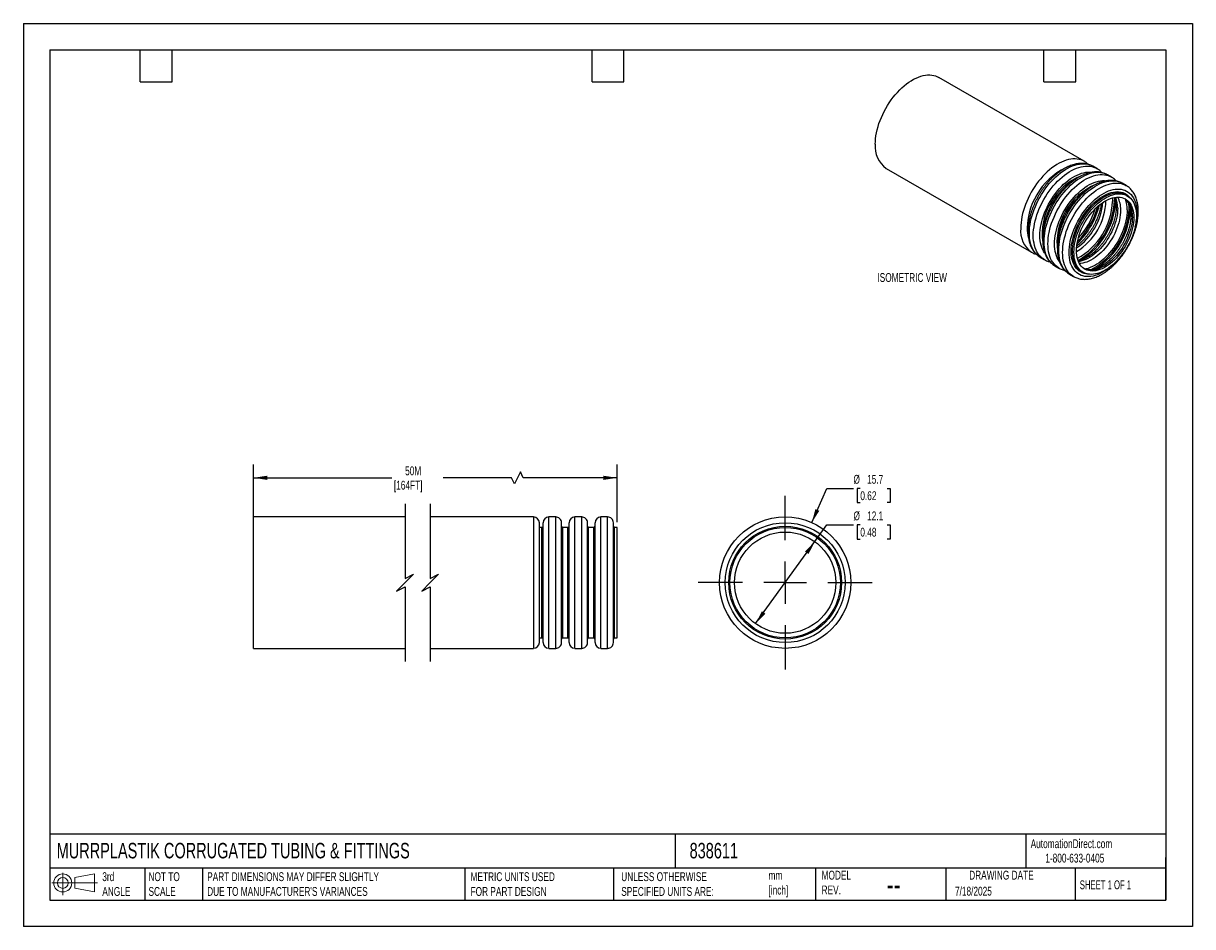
# Model space of a CAD drawing. Header units: millimetres. Extents: x 0 to 140, y 0 to 108.
import ezdxf

# ---------------------------------------------------------------- set-up
doc = ezdxf.new("R2010")
doc.units = ezdxf.units.MM
doc.header["$LTSCALE"] = 0.5
doc.linetypes.add('CENTERX2', pattern=[20.32, 12.7, -2.54, 2.54, -2.54])
doc.layers.add('CENTER', color=40, linetype='CENTERX2')
doc.layers.add('DIMENSIONS', color=140, linetype='Continuous', lineweight=25)
doc.layers.add('TEXT', color=140, linetype='Continuous', lineweight=25)
doc.styles.add('SLDTEXTSTYLE0', font='TXT', dxfattribs={"width": 0.7})
doc.styles.add('SLDTEXTSTYLE1', font='TXT', dxfattribs={"width": 0.65})
doc.dimstyles.new('SLDDIMSTYLE0', dxfattribs={"dimtxt": 1.079004, "dimasz": 1.651, "dimexe": 0, "dimexo": 0.0625, "dimgap": 0.269751, "dimtad": 0, "dimtih": 1, "dimtoh": 1, "dimdec": 1, "dimrnd": 1e-09, "dimzin": 12, "dimdsep": 46, "dimtxsty": 'SLDTEXTSTYLE0', "dimsah": 1, "dimcen": 0.09, "dimadec": 0, "dimazin": 3, "dimtfac": 1, "dimtdec": 1, "dimtofl": 0, "dimtmove": 0, "dimatfit": 3, "dimfxl": 0, "dimfrac": 2, "dimtolj": 1, "dimtzin": 12, "dimarcsym": 0})
doc.dimstyles.new('SLDDIMSTYLE1', dxfattribs={"dimtxt": 1.079004, "dimasz": 1.651, "dimexe": 0, "dimexo": 0.0625, "dimgap": 0.269751, "dimtad": 0, "dimtih": 1, "dimtoh": 1, "dimdec": 1, "dimrnd": 1e-09, "dimzin": 12, "dimdsep": 46, "dimtxsty": 'SLDTEXTSTYLE0', "dimsah": 1, "dimcen": 0, "dimadec": 0, "dimazin": 3, "dimtfac": 1, "dimtdec": 1, "dimtofl": 0, "dimtmove": 0, "dimatfit": 3, "dimfxl": 0, "dimfrac": 2, "dimtolj": 1, "dimtzin": 12, "dimarcsym": 0})
doc.dimstyles.new('SLDDIMSTYLE2', dxfattribs={"dimtxt": 1.079004, "dimasz": 1.651, "dimexe": 0, "dimexo": 0.0625, "dimgap": 0.269751, "dimtad": 0, "dimtih": 1, "dimtoh": 1, "dimdec": 1, "dimrnd": 1e-09, "dimzin": 12, "dimdsep": 46, "dimtxsty": 'SLDTEXTSTYLE0', "dimsah": 1, "dimcen": 0, "dimadec": 0, "dimazin": 3, "dimtfac": 1, "dimtdec": 1, "dimtofl": 0, "dimtmove": 0, "dimatfit": 3, "dimfxl": 0, "dimfrac": 2, "dimtolj": 1, "dimtzin": 12, "dimarcsym": 0})

# ---------------------------------------------------------------- blocks, each defined once
blk = doc.blocks.new('Block11')
at = {"color": 7, "linetype": 'Continuous', "lineweight": 18}
for p, q in [((0, 1.44), (5.44, 1.44)), ((1.29, 2.66), (1.29, 0)), ((2.74, 2.08), (5.09, 2.52)), ((2.74, 0.8), (2.74, 2.08)), ((5.09, 2.52), (5.09, 0.37)), ((2.74, 0.8), (5.09, 0.37))]:
    blk.add_line(p, q, dxfattribs=at)
for radius in [1.08, 0.643]:
    blk.add_circle((1.29, 1.44), radius, dxfattribs=at)
blk = doc.blocks.new('Block12')
at = {"color": 7, "linetype": 'Continuous'}
blk.add_blockref('Block11', (0, 0), dxfattribs=at)
blk = doc.blocks.new('_D')
at = {"layer": 'DIMENSIONS'}
for p, q in [((27.49, 47.8), (27.49, 55.23)), ((70.95, 48.35), (70.95, 55.23)), ((27.49, 53.64), (44.03, 53.64)), ((58.32, 53.64), (50.17, 53.64)), ((58.67, 52.93), (58.32, 53.64)), ((59.38, 54.35), (58.67, 52.93)), ((59.73, 53.64), (59.38, 54.35)), ((70.95, 53.64), (59.73, 53.64))]:
    blk.add_line(p, q, dxfattribs=at)
for points in [[(27.49, 53.64), (29.14, 53.39), (29.14, 53.89)], [(70.95, 53.64), (69.3, 53.89), (69.3, 53.39)]]:
    blk.add_solid(points, dxfattribs=at)
at = {"layer": 'DIMENSIONS', "char_height": 1.058, "attachment_point": 1, "style": 'SLDTEXTSTYLE0'}
for s, insert in [('50M', (45.61, 55)), ('[164FT]', (44.27, 53.29))]:
    blk.add_mtext(s, dxfattribs=dict(at, insert=insert))
blk = doc.blocks.new('_D_1')
at = {"layer": 'DIMENSIONS'}
for p, q in [((94.2, 48.29), (96.01, 52.38)), ((96.01, 52.38), (99.18, 52.38)), ((100, 52.38), (99.64, 52.38)), ((99.64, 52.38), (99.64, 50.67)), ((103.2, 52.38), (103.57, 52.38)), ((103.57, 52.38), (103.57, 50.67)), ((99.64, 50.67), (100, 50.67)), ((103.57, 50.67), (103.2, 50.67))]:
    blk.add_line(p, q, dxfattribs=at)
blk.add_solid([(94.2, 48.29), (95.1, 49.7), (94.63, 49.9)], dxfattribs=at)
at = {"layer": 'DIMENSIONS', "char_height": 1.058, "attachment_point": 1, "style": 'SLDTEXTSTYLE0'}
for s, insert in [('%%c', (99.18, 53.99)), ('15.7', (100.81, 53.99)), ('0.62', (100, 52.03))]:
    blk.add_mtext(s, dxfattribs=dict(at, insert=insert))
blk = doc.blocks.new('_D_2')
at = {"layer": 'DIMENSIONS'}
for p, q in [((94.57, 46.02), (96.01, 48.02)), ((96.01, 48.02), (99.18, 48.02)), ((100, 48.02), (99.64, 48.02)), ((99.64, 48.02), (99.64, 46.3)), ((103.2, 48.02), (103.57, 48.02)), ((103.57, 48.02), (103.57, 46.3)), ((99.64, 46.3), (100, 46.3)), ((103.57, 46.3), (103.2, 46.3)), ((87.48, 36.21), (94.57, 46.02))]:
    blk.add_line(p, q, dxfattribs=at)
for points in [[(94.57, 46.02), (93.39, 44.83), (93.81, 44.53)], [(87.48, 36.21), (88.66, 37.4), (88.24, 37.69)]]:
    blk.add_solid(points, dxfattribs=at)
at = {"layer": 'DIMENSIONS', "char_height": 1.058, "attachment_point": 1, "style": 'SLDTEXTSTYLE0'}
for s, insert in [('%%c', (99.18, 49.62)), ('12.1', (100.81, 49.62)), ('0.48', (100, 47.67))]:
    blk.add_mtext(s, dxfattribs=dict(at, insert=insert))
blk = doc.blocks.new('SW_CENTERMARKSYMBOL_0')
at = {"layer": 'CENTER', "color": 0}
for p, q in [((0, 5.08), (0, 10.39)), ((0, 0), (0, 2.54)), ((-5.08, 0), (-10.39, 0)), ((0, 0), (-2.54, 0)), ((0, 0), (0, -2.54)), ((0, 0), (2.54, 0)), ((5.08, 0), (10.39, 0)), ((0, -5.08), (0, -10.39))]:
    blk.add_line(p, q, dxfattribs=at)

msp = doc.modelspace()

# ---------------------------------------------------------------- linework, layer by layer
at = {"color": 7, "linetype": 'Continuous'}
for p, q in [((0, 107.95), (0, 0)), ((0, 107.95), (139.7, 107.95)), ((139.7, 107.95), (139.7, 0)), ((139.7, 0), (0, 0))]:
    msp.add_line(p, q, dxfattribs=at)
for p, q in [((126.74, 91.47), (109.37, 101.5)), ((127.77, 90.88), (127.78, 90.87)), ((128.24, 90.6), (127.78, 90.87)), ((103.09, 90.62), (120.47, 80.59)), ((128.24, 90.61), (128.24, 90.6)), ((129.52, 89.87), (129.53, 89.86)), ((130, 89.59), (129.53, 89.86)), ((129.99, 89.6), (130, 89.59)), ((131.75, 88.58), (131.28, 88.85)), ((131.28, 88.85), (131.28, 88.85)), ((131.74, 88.58), (131.75, 88.58)), ((131.89, 87.34), (131.72, 87.44)), ((121.5, 80), (121.49, 80)), ((121.5, 80), (121.96, 79.73)), ((121.96, 79.73), (121.96, 79.73)), ((123.25, 78.98), (123.24, 78.99)), ((123.25, 78.98), (123.72, 78.71)), ((123.72, 78.71), (123.71, 78.72)), ((126.44, 78.3), (126.62, 78.2)), ((125.01, 77.97), (125, 77.98)), ((125.01, 77.97), (125.47, 77.7)), ((125.47, 77.7), (125.47, 77.71)), ((45.6, 48.96), (27.49, 48.96)), ((27.49, 41.11), (27.49, 48.96)), ((60.96, 48.96), (48.6, 48.96)), ((60.96, 48.96), (60.96, 41.11)), ((63.61, 48.96), (62.79, 48.96)), ((62.79, 33.26), (62.79, 48.96)), ((63.61, 33.26), (63.61, 48.96)), ((66.71, 48.96), (65.89, 48.96)), ((65.89, 33.26), (65.89, 48.96)), ((66.71, 33.26), (66.71, 48.96)), ((69.81, 48.96), (68.99, 48.96)), ((68.99, 33.26), (68.99, 48.96)), ((69.81, 33.26), (69.81, 48.96)), ((61.65, 41.11), (61.65, 48.27)), ((61.96, 47.71), (61.65, 47.71)), ((61.96, 34.51), (61.96, 47.71)), ((62.1, 33.95), (62.1, 48.27)), ((64.3, 33.95), (64.3, 48.27)), ((65.06, 47.71), (64.44, 47.71)), ((64.44, 34.51), (64.44, 47.71)), ((65.06, 34.51), (65.06, 47.71)), ((65.2, 33.95), (65.2, 48.27)), ((67.4, 33.95), (67.4, 48.27)), ((68.16, 47.71), (67.54, 47.71)), ((67.54, 34.51), (67.54, 47.71)), ((68.16, 34.51), (68.16, 47.71)), ((68.3, 33.95), (68.3, 48.27)), ((70.5, 33.95), (70.5, 48.27)), ((70.95, 47.71), (70.64, 47.71)), ((70.64, 34.51), (70.64, 47.71)), ((70.95, 34.51), (70.95, 47.71)), ((27.49, 33.26), (27.49, 41.11)), ((60.96, 41.11), (60.96, 33.26)), ((61.65, 33.95), (61.65, 41.11)), ((61.65, 34.51), (61.96, 34.51)), ((64.44, 34.51), (65.06, 34.51)), ((67.54, 34.51), (68.16, 34.51)), ((70.64, 34.51), (70.95, 34.51)), ((27.49, 33.26), (45.6, 33.26)), ((48.6, 33.26), (60.96, 33.26)), ((62.79, 33.26), (63.61, 33.26)), ((65.89, 33.26), (66.71, 33.26)), ((68.99, 33.26), (69.81, 33.26))]:
    msp.add_line(p, q)
at = {"flags": 128}
for points in [[(101.79, 93.5), (101.8, 93.83), (101.83, 94.17), (101.87, 94.52), (101.94, 94.88), (102.02, 95.24), (102.12, 95.61), (102.23, 95.98), (102.36, 96.34), (102.51, 96.71), (102.67, 97.07), (102.85, 97.43), (103.04, 97.79), (103.25, 98.13), (103.46, 98.47), (103.69, 98.8), (103.93, 99.12), (104.18, 99.42), (104.43, 99.71), (104.7, 99.99), (104.97, 100.25), (105.24, 100.49), (105.52, 100.71), (105.81, 100.92), (106.09, 101.1), (106.37, 101.27), (106.66, 101.41), (106.94, 101.53), (107.22, 101.63), (107.5, 101.71), (107.77, 101.76), (108.03, 101.79), (108.29, 101.79), (108.53, 101.77), (108.77, 101.73), (109, 101.67), (109.22, 101.58), (109.37, 101.5)], [(126.74, 91.47), (126.59, 91.55), (126.37, 91.64), (126.15, 91.7), (125.91, 91.74), (125.66, 91.76), (125.4, 91.76), (125.14, 91.73), (124.87, 91.68), (124.59, 91.6), (124.31, 91.5), (124.03, 91.38), (123.75, 91.24), (123.46, 91.07), (123.18, 90.89), (122.9, 90.68), (122.62, 90.46), (122.34, 90.22), (122.07, 89.96), (121.81, 89.68), (121.55, 89.39), (121.3, 89.09), (121.06, 88.77), (120.84, 88.44), (120.62, 88.1), (120.42, 87.76), (120.22, 87.4), (120.05, 87.04), (119.88, 86.68), (119.74, 86.31), (119.6, 85.95), (119.49, 85.58), (119.39, 85.21), (119.31, 84.85), (119.25, 84.49), (119.2, 84.14), (119.17, 83.8), (119.16, 83.47)], [(121.49, 80), (121.45, 80.03), (121.26, 80.16), (121.08, 80.31), (120.92, 80.49), (120.77, 80.68), (120.64, 80.9), (120.52, 81.13), (120.42, 81.39), (120.34, 81.65), (120.28, 81.94), (120.23, 82.24), (120.21, 82.55), (120.2, 82.87), (120.21, 83.21), (120.23, 83.55), (120.28, 83.9), (120.34, 84.26), (120.42, 84.62), (120.52, 84.98), (120.64, 85.35), (120.77, 85.72), (120.92, 86.08), (121.08, 86.45), (121.26, 86.81), (121.45, 87.16), (121.65, 87.51), (121.87, 87.85), (122.1, 88.17), (122.34, 88.49), (122.58, 88.8), (122.84, 89.09), (123.1, 89.36), (123.37, 89.62), (123.65, 89.86), (123.93, 90.09), (124.21, 90.29), (124.5, 90.48), (124.78, 90.64), (125.06, 90.79), (125.35, 90.91), (125.63, 91), (125.9, 91.08), (126.17, 91.13), (126.44, 91.16), (126.69, 91.17), (126.94, 91.15), (127.18, 91.11), (127.41, 91.04), (127.62, 90.95), (127.77, 90.88)], [(121.96, 79.73), (121.91, 79.76), (121.72, 79.89), (121.55, 80.04), (121.38, 80.22), (121.24, 80.42), (121.1, 80.63), (120.99, 80.86), (120.89, 81.12), (120.81, 81.39), (120.75, 81.67), (120.7, 81.97), (120.67, 82.28), (120.66, 82.6), (120.67, 82.94), (120.7, 83.28), (120.75, 83.63), (120.81, 83.99), (120.89, 84.35), (120.99, 84.71), (121.1, 85.08), (121.24, 85.45), (121.38, 85.81), (121.55, 86.18), (121.72, 86.54), (121.91, 86.89), (122.12, 87.24), (122.34, 87.58), (122.56, 87.9), (122.8, 88.22), (123.05, 88.53), (123.31, 88.82), (123.57, 89.09), (123.84, 89.35), (124.12, 89.59), (124.4, 89.82), (124.68, 90.02), (124.96, 90.21), (125.25, 90.37), (125.53, 90.52), (125.81, 90.64), (126.09, 90.74), (126.37, 90.81), (126.64, 90.86), (126.9, 90.89), (127.16, 90.9), (127.41, 90.88), (127.64, 90.84), (127.87, 90.77), (128.09, 90.68), (128.24, 90.61)], [(122.03, 80.52), (122.01, 80.54), (121.88, 80.74), (121.76, 80.96), (121.67, 81.2), (121.59, 81.45), (121.52, 81.72), (121.48, 82), (121.45, 82.29), (121.44, 82.6), (121.45, 82.92), (121.48, 83.25), (121.52, 83.58), (121.59, 83.92), (121.67, 84.27), (121.76, 84.61), (121.88, 84.96), (122.01, 85.31), (122.15, 85.66), (122.31, 86), (122.49, 86.34), (122.68, 86.68), (122.88, 87), (123.09, 87.32), (123.31, 87.63), (123.55, 87.92), (123.79, 88.2), (124.04, 88.47), (124.29, 88.72), (124.55, 88.95), (124.82, 89.17), (125.09, 89.36), (125.36, 89.54), (125.63, 89.7), (125.9, 89.83), (126.17, 89.94), (126.43, 90.03), (126.69, 90.1), (126.95, 90.15), (127.2, 90.17), (127.44, 90.17), (127.6, 90.15)], [(123.24, 78.99), (123.2, 79.01), (123.01, 79.15), (122.83, 79.3), (122.67, 79.48), (122.52, 79.67), (122.39, 79.89), (122.28, 80.12), (122.18, 80.37), (122.1, 80.64), (122.03, 80.93), (121.99, 81.22), (121.96, 81.54), (121.95, 81.86), (121.96, 82.19), (121.99, 82.54), (122.03, 82.89), (122.1, 83.24), (122.18, 83.61), (122.28, 83.97), (122.39, 84.34), (122.52, 84.71), (122.67, 85.07), (122.83, 85.44), (123.01, 85.79), (123.2, 86.15), (123.41, 86.5), (123.62, 86.83), (123.85, 87.16), (124.09, 87.48), (124.34, 87.78), (124.59, 88.07), (124.86, 88.35), (125.13, 88.61), (125.4, 88.85), (125.68, 89.08), (125.96, 89.28), (126.25, 89.47), (126.53, 89.63), (126.82, 89.77), (127.1, 89.89), (127.38, 89.99), (127.65, 90.07), (127.92, 90.12), (128.19, 90.15), (128.45, 90.15), (128.69, 90.14), (128.93, 90.09), (129.16, 90.03), (129.38, 89.94), (129.52, 89.87)], [(123.71, 78.72), (123.67, 78.74), (123.48, 78.88), (123.3, 79.03), (123.14, 79.21), (122.99, 79.4), (122.86, 79.62), (122.74, 79.85), (122.64, 80.1), (122.56, 80.37), (122.5, 80.66), (122.45, 80.95), (122.43, 81.27), (122.42, 81.59), (122.43, 81.92), (122.45, 82.27), (122.5, 82.62), (122.56, 82.97), (122.64, 83.34), (122.74, 83.7), (122.86, 84.07), (122.99, 84.44), (123.14, 84.8), (123.3, 85.17), (123.48, 85.53), (123.67, 85.88), (123.87, 86.23), (124.09, 86.56), (124.32, 86.89), (124.56, 87.21), (124.8, 87.51), (125.06, 87.8), (125.32, 88.08), (125.59, 88.34), (125.87, 88.58), (126.15, 88.81), (126.43, 89.01), (126.72, 89.2), (127, 89.36), (127.28, 89.5), (127.57, 89.62), (127.85, 89.72), (128.12, 89.8), (128.39, 89.85), (128.66, 89.88), (128.91, 89.89), (129.16, 89.87), (129.4, 89.83), (129.63, 89.76), (129.84, 89.67), (129.99, 89.6)], [(123.78, 79.5), (123.76, 79.53), (123.63, 79.73), (123.52, 79.95), (123.42, 80.18), (123.34, 80.44), (123.28, 80.7), (123.23, 80.99), (123.2, 81.28), (123.2, 81.59), (123.2, 81.91), (123.23, 82.23), (123.28, 82.57), (123.34, 82.91), (123.42, 83.25), (123.52, 83.6), (123.63, 83.95), (123.76, 84.3), (123.91, 84.65), (124.07, 84.99), (124.24, 85.33), (124.43, 85.67), (124.63, 85.99), (124.84, 86.31), (125.07, 86.61), (125.3, 86.91), (125.54, 87.19), (125.79, 87.45), (126.05, 87.7), (126.31, 87.94), (126.57, 88.15), (126.84, 88.35), (127.11, 88.53), (127.38, 88.68), (127.65, 88.82), (127.92, 88.93), (128.19, 89.02), (128.45, 89.09), (128.7, 89.14), (128.95, 89.16), (129.19, 89.16), (129.35, 89.14)], [(125, 77.98), (124.95, 78), (124.76, 78.13), (124.59, 78.29), (124.42, 78.46), (124.28, 78.66), (124.14, 78.88), (124.03, 79.11), (123.93, 79.36), (123.85, 79.63), (123.79, 79.91), (123.74, 80.21), (123.71, 80.52), (123.7, 80.85), (123.71, 81.18), (123.74, 81.52), (123.79, 81.87), (123.85, 82.23), (123.93, 82.59), (124.03, 82.96), (124.14, 83.33), (124.28, 83.69), (124.42, 84.06), (124.59, 84.42), (124.76, 84.78), (124.95, 85.14), (125.16, 85.48), (125.38, 85.82), (125.6, 86.15), (125.84, 86.47), (126.09, 86.77), (126.35, 87.06), (126.61, 87.34), (126.88, 87.6), (127.16, 87.84), (127.44, 88.06), (127.72, 88.27), (128, 88.45), (128.29, 88.62), (128.57, 88.76), (128.85, 88.88), (129.13, 88.98), (129.41, 89.06), (129.68, 89.11), (129.94, 89.14), (130.2, 89.14), (130.45, 89.12), (130.69, 89.08), (130.91, 89.02), (131.13, 88.93), (131.28, 88.85)], [(125.47, 77.71), (125.42, 77.73), (125.23, 77.86), (125.05, 78.02), (124.89, 78.19), (124.74, 78.39), (124.61, 78.61), (124.5, 78.84), (124.4, 79.09), (124.32, 79.36), (124.25, 79.64), (124.21, 79.94), (124.18, 80.25), (124.17, 80.58), (124.18, 80.91), (124.21, 81.25), (124.25, 81.6), (124.32, 81.96), (124.4, 82.32), (124.5, 82.69), (124.61, 83.06), (124.74, 83.42), (124.89, 83.79), (125.05, 84.15), (125.23, 84.51), (125.42, 84.87), (125.63, 85.21), (125.84, 85.55), (126.07, 85.88), (126.31, 86.2), (126.56, 86.5), (126.81, 86.79), (127.08, 87.07), (127.35, 87.33), (127.62, 87.57), (127.9, 87.79), (128.19, 88), (128.47, 88.18), (128.75, 88.35), (129.04, 88.49), (129.32, 88.61), (129.6, 88.71), (129.87, 88.79), (130.15, 88.84), (130.41, 88.87), (130.67, 88.87), (130.91, 88.85), (131.15, 88.81), (131.38, 88.75), (131.6, 88.66), (131.74, 88.58)], [(130.28, 79.21), (130.2, 79.14), (129.94, 78.91), (129.67, 78.69), (129.41, 78.5), (129.14, 78.32), (128.86, 78.16), (128.59, 78.03), (128.33, 77.91), (128.06, 77.82), (127.8, 77.75), (127.54, 77.71), (127.29, 77.69), (127.05, 77.69), (126.82, 77.71), (126.6, 77.76), (126.38, 77.83), (126.18, 77.93), (126, 78.04), (125.82, 78.18), (125.66, 78.34), (125.51, 78.52), (125.38, 78.72), (125.27, 78.94), (125.17, 79.17), (125.09, 79.42), (125.03, 79.69), (124.98, 79.97), (124.96, 80.27), (124.95, 80.58), (124.96, 80.89), (124.98, 81.22), (125.03, 81.56), (125.09, 81.9), (125.17, 82.24), (125.27, 82.59), (125.38, 82.94), (125.51, 83.29), (125.66, 83.64), (125.82, 83.98), (126, 84.32), (126.18, 84.65), (126.38, 84.98), (126.6, 85.3), (126.82, 85.6), (127.05, 85.9), (127.29, 86.18), (127.54, 86.44), (127.8, 86.69), (128.06, 86.93), (128.33, 87.14), (128.59, 87.34), (128.86, 87.51), (129.14, 87.67), (129.41, 87.81), (129.67, 87.92), (129.94, 88.01), (130.2, 88.08), (130.46, 88.12), (130.71, 88.14), (130.95, 88.14), (131.18, 88.12), (131.4, 88.07), (131.62, 88), (131.82, 87.91), (132.01, 87.79), (132.18, 87.65), (132.34, 87.49), (132.49, 87.31), (132.62, 87.11), (132.73, 86.9), (132.83, 86.66), (132.91, 86.41), (132.97, 86.14), (133.02, 85.86), (133.04, 85.56), (133.05, 85.26), (133.05, 85.26)], [(127.1, 78), (126.94, 78.02), (126.73, 78.07), (126.52, 78.14), (126.33, 78.24), (126.15, 78.35), (125.98, 78.49), (125.83, 78.65), (125.69, 78.83), (125.57, 79.02), (125.46, 79.24), (125.37, 79.48), (125.3, 79.73), (125.25, 79.99), (125.21, 80.27), (125.19, 80.57), (125.19, 80.87), (125.21, 81.18), (125.25, 81.5), (125.3, 81.83), (125.37, 82.17), (125.46, 82.5), (125.57, 82.84), (125.69, 83.18), (125.83, 83.52), (125.98, 83.86), (126.15, 84.19), (126.33, 84.51), (126.52, 84.83), (126.73, 85.14), (126.94, 85.44), (127.17, 85.72), (127.41, 85.99), (127.65, 86.25), (127.9, 86.49), (128.15, 86.72), (128.41, 86.92), (128.67, 87.11), (128.93, 87.28), (129.2, 87.43), (129.46, 87.55), (129.72, 87.65), (129.98, 87.73), (130.23, 87.79), (130.47, 87.83), (130.71, 87.84), (130.94, 87.82), (131.17, 87.79), (131.38, 87.73), (131.58, 87.65), (131.76, 87.54), (131.94, 87.42), (132.1, 87.27), (132.24, 87.1), (132.31, 87.02)], [(126.05, 78.6), (125.91, 78.76), (125.78, 78.94), (125.67, 79.15), (125.57, 79.37), (125.49, 79.61), (125.43, 79.87), (125.38, 80.14), (125.35, 80.42), (125.34, 80.72), (125.35, 81.02), (125.38, 81.34), (125.43, 81.66), (125.49, 81.99), (125.57, 82.32), (125.67, 82.66), (125.78, 82.99), (125.91, 83.33), (126.06, 83.66), (126.22, 83.99), (126.39, 84.32), (126.58, 84.63), (126.78, 84.94), (126.99, 85.24), (127.21, 85.53), (127.44, 85.8), (127.68, 86.06), (127.92, 86.31), (128.17, 86.53), (128.43, 86.74), (128.69, 86.93), (128.95, 87.1), (129.21, 87.26), (129.47, 87.38), (129.73, 87.49), (129.98, 87.58), (130.23, 87.64), (130.48, 87.68), (130.71, 87.69), (130.94, 87.68), (131.17, 87.65), (131.3, 87.62)], [(132.99, 84.92), (132.98, 84.62), (132.95, 84.3), (132.91, 83.98), (132.84, 83.65), (132.76, 83.32), (132.67, 82.98), (132.55, 82.65), (132.42, 82.31), (132.28, 81.98), (132.11, 81.65), (131.94, 81.32), (131.75, 81.01), (131.55, 80.7), (131.34, 80.4), (131.12, 80.11), (130.89, 79.84), (130.65, 79.58), (130.41, 79.34), (130.16, 79.11), (129.9, 78.9), (129.65, 78.71), (129.39, 78.54), (129.12, 78.39), (128.86, 78.26), (128.61, 78.15), (128.35, 78.06), (128.1, 78), (127.86, 77.96), (127.62, 77.95), (127.39, 77.96), (127.17, 77.99), (126.96, 78.04), (126.76, 78.12), (126.57, 78.22), (126.39, 78.35), (126.23, 78.49), (126.09, 78.66), (125.96, 78.84), (125.84, 79.05), (125.75, 79.27), (125.67, 79.51), (125.6, 79.76), (125.56, 80.03), (125.53, 80.32), (125.52, 80.61), (125.53, 80.92), (125.56, 81.23), (125.6, 81.56), (125.67, 81.89), (125.75, 82.22), (125.84, 82.55), (125.96, 82.89), (126.09, 83.23), (126.23, 83.56), (126.39, 83.89), (126.57, 84.21), (126.76, 84.53), (126.96, 84.84), (127.17, 85.14), (127.39, 85.43), (127.62, 85.7), (127.86, 85.96), (128.1, 86.2), (128.35, 86.43), (128.61, 86.64), (128.86, 86.83), (129.12, 87), (129.39, 87.15), (129.65, 87.28), (129.9, 87.39), (130.16, 87.47), (130.41, 87.54), (130.65, 87.57), (130.89, 87.59), (131.12, 87.58), (131.34, 87.55), (131.55, 87.49), (131.75, 87.42), (131.94, 87.31), (132.11, 87.19), (132.28, 87.05), (132.42, 86.88), (132.55, 86.7), (132.67, 86.49), (132.76, 86.27), (132.84, 86.03), (132.91, 85.77), (132.95, 85.5), (132.98, 85.22), (132.99, 84.92)], [(132.68, 84.75), (132.67, 84.45), (132.64, 84.15), (132.6, 83.84), (132.53, 83.52), (132.45, 83.2), (132.35, 82.88), (132.24, 82.56), (132.11, 82.24), (131.96, 81.92), (131.8, 81.6), (131.63, 81.3), (131.44, 81), (131.25, 80.7), (131.04, 80.43), (130.82, 80.16), (130.59, 79.9), (130.36, 79.67), (130.12, 79.45), (129.88, 79.24), (129.63, 79.06), (129.38, 78.89), (129.13, 78.75), (128.88, 78.62), (128.63, 78.52), (128.39, 78.45), (128.15, 78.39), (127.92, 78.36), (127.69, 78.35), (127.47, 78.37), (127.26, 78.41), (127.07, 78.47), (126.88, 78.55), (126.71, 78.66), (126.55, 78.79), (126.4, 78.94), (126.27, 79.11), (126.16, 79.3), (126.06, 79.51), (125.98, 79.74), (125.91, 79.98), (125.87, 80.24), (125.84, 80.51), (125.83, 80.79), (125.84, 81.09), (125.87, 81.39), (125.91, 81.7), (125.98, 82.02), (126.06, 82.34), (126.16, 82.66), (126.27, 82.98), (126.4, 83.3), (126.55, 83.62), (126.71, 83.94), (126.88, 84.24), (127.07, 84.54), (127.26, 84.83), (127.47, 85.11), (127.69, 85.38), (127.92, 85.63), (128.15, 85.87), (128.39, 86.09), (128.63, 86.3), (128.88, 86.48), (129.13, 86.65), (129.38, 86.79), (129.63, 86.91), (129.88, 87.01), (130.12, 87.09), (130.36, 87.15), (130.59, 87.18), (130.82, 87.19), (131.04, 87.17), (131.25, 87.13), (131.44, 87.07), (131.63, 86.99), (131.8, 86.88), (131.96, 86.75), (132.11, 86.6), (132.24, 86.43), (132.35, 86.24), (132.45, 86.03), (132.53, 85.8), (132.6, 85.56), (132.64, 85.3), (132.67, 85.03), (132.68, 84.75)], [(130.11, 87.09), (130.12, 86.97), (130.12, 86.67)], [(130.35, 87.15), (130.36, 87.11), (130.37, 86.81)], [(130.75, 85.86), (130.74, 85.57), (130.71, 85.26), (130.67, 84.95), (130.6, 84.64), (130.52, 84.32), (130.42, 84), (130.31, 83.67), (130.18, 83.35), (130.03, 83.03), (129.87, 82.72), (129.7, 82.41), (129.51, 82.11), (129.32, 81.82), (129.11, 81.54), (128.89, 81.27), (128.66, 81.02), (128.43, 80.78), (128.19, 80.56), (127.95, 80.36), (127.7, 80.17), (127.45, 80.01), (127.2, 79.86), (126.95, 79.74), (126.7, 79.64), (126.46, 79.56), (126.22, 79.51), (126.07, 79.48)], [(131.1, 85.66), (131.09, 85.36), (131.06, 85.06), (131.02, 84.75), (130.96, 84.43), (130.87, 84.11), (130.78, 83.79), (130.66, 83.47), (130.53, 83.15), (130.39, 82.83), (130.23, 82.51), (130.05, 82.21), (129.87, 81.91), (129.67, 81.62), (129.46, 81.34), (129.24, 81.07), (129.02, 80.82), (128.78, 80.58), (128.54, 80.36), (128.3, 80.15), (128.05, 79.97), (127.8, 79.8), (127.55, 79.66), (127.3, 79.54), (127.06, 79.43), (126.81, 79.36), (126.57, 79.3), (126.34, 79.27), (126.18, 79.26)], [(131.88, 85.66), (131.87, 85.35), (131.84, 85.03), (131.8, 84.7), (131.73, 84.37), (131.65, 84.04), (131.56, 83.7), (131.44, 83.36), (131.31, 83.02), (131.17, 82.68), (131.01, 82.35), (130.83, 82.02), (130.64, 81.7), (130.44, 81.39), (130.23, 81.08), (130.01, 80.79), (129.78, 80.51), (129.54, 80.25), (129.29, 80), (129.04, 79.76), (128.79, 79.55), (128.53, 79.35), (128.26, 79.17), (128, 79.02), (127.74, 78.88), (127.48, 78.77), (127.22, 78.67), (126.96, 78.61), (126.85, 78.58)], [(132.5, 84.85), (132.49, 84.55), (132.46, 84.25), (132.42, 83.94), (132.36, 83.62), (132.27, 83.3), (132.18, 82.98), (132.06, 82.66), (131.93, 82.34), (131.79, 82.02), (131.63, 81.71), (131.45, 81.4), (131.27, 81.1), (131.07, 80.81), (130.86, 80.53), (130.64, 80.26), (130.42, 80.01), (130.18, 79.77), (129.94, 79.55), (129.7, 79.34), (129.45, 79.16), (129.2, 78.99), (128.95, 78.85), (128.7, 78.73), (128.46, 78.63), (128.21, 78.55), (127.97, 78.49), (127.74, 78.46), (127.51, 78.45), (127.3, 78.47), (127.09, 78.51), (126.89, 78.57), (126.75, 78.63)]]:
    msp.add_lwpolyline(points, dxfattribs=at)
for radius in [7.85, 7.16, 6.74, 6.6, 6.05]:
    msp.add_circle((91.02, 41.11), radius)
for centre, radius, start, end in [((104.92, 93.18), 3.15, 174.2435, 234.4443), ((128.21, 83.29), 8.27, 112.2787, 178.7734), ((129.3, 82.74), 7.57, 112.3493, 187.7337), ((130, 82.34), 8.18, 124.2884, 176.1464), ((131.06, 81.73), 7.57, 112.3493, 187.7337), ((131.75, 81.33), 8.18, 124.2884, 176.1464), ((121.99, 86.96), 7.36, 301.481, 358.5243), ((122.03, 86.97), 8.1, 298.8738, 357.8807), ((121.7, 87.15), 8.67, 299.8238, 357.7288), ((121.56, 87.21), 8.97, 302.5487, 357.4082), ((127.44, 85.94), 3.31, 358.6834, 21.9087), ((127.94, 85.75), 3.17, 358.3635, 27.0993), ((130.82, 85.89), 1.8, 60.0793, 74.4306), ((130, 85.06), 2.51, 355.0874, 50.8246), ((127.97, 85.71), 3.91, 359.1885, 18.4771), ((121.42, 87.29), 7.6, 305.6135, 354.3919), ((119.19, 88.58), 9.67, 313.9866, 346.0188), ((119.17, 88.59), 9.54, 315.3319, 344.6735), ((119.41, 88.45), 9.06, 317.0797, 342.9257), ((123.58, 86.08), 8.54, 297.433, 358.0604), ((123.31, 86.2), 8.97, 302.5487, 357.4082), ((127.35, 85.81), 4.77, 359.8072, 7.2974), ((126.31, 85.32), 6.75, 345.8066, 359.4576), ((122.27, 83.14), 3.12, 173.9312, 234.6451), ((124.32, 83.43), 4.38, 179.4785, 194.4259), ((127.34, 79.86), 1.8, 224.2217, 239.9064), ((60.96, 48.27), 0.687, 360, 90), ((62.79, 48.27), 0.687, 90, 180), ((63.61, 48.27), 0.687, 360, 90.0001), ((65.89, 48.27), 0.687, 90, 180), ((66.71, 48.27), 0.687, 359.9998, 90.0001), ((68.99, 48.27), 0.688, 90, 179.9999), ((69.81, 48.27), 0.687, 359.9998, 90.0002), ((61.96, 47.85), 0.138, 270, 359.9998), ((64.44, 47.85), 0.138, 180.0002, 269.9996), ((65.06, 47.85), 0.138, 270, 359.9998), ((67.54, 47.85), 0.138, 180.0009, 269.9993), ((68.16, 47.85), 0.137, 269.9993, 0.0005), ((70.64, 47.85), 0.137, 179.9995, 270.0007), ((60.96, 33.95), 0.687, 270, 0), ((61.96, 34.37), 0.138, 0.0002, 90), ((62.79, 33.95), 0.687, 180, 270), ((63.61, 33.95), 0.687, 269.9999, 0), ((64.44, 34.37), 0.138, 90.0004, 179.9998), ((65.06, 34.37), 0.138, 0.0002, 90), ((65.89, 33.95), 0.687, 180, 270), ((66.71, 33.95), 0.687, 269.9999, 0.0002), ((67.54, 34.37), 0.138, 90.0007, 179.9991), ((68.16, 34.37), 0.137, 359.9995, 90.0007), ((68.99, 33.95), 0.688, 180.0001, 270), ((69.81, 33.95), 0.687, 269.9998, 0.0002), ((70.64, 34.37), 0.137, 89.9993, 180.0005)]:
    msp.add_arc(centre, radius, start, end)
for points, knots in [([(127.77, 90.88), (127.72, 90.9), (127.61, 90.97), (127.42, 91.05), (127.19, 91.12), (126.96, 91.17), (126.71, 91.21), (126.46, 91.22), (126.2, 91.21), (125.94, 91.18), (125.67, 91.13), (125.39, 91.05), (125.12, 90.96), (124.84, 90.84), (124.59, 90.72), (124.43, 90.63), (124.36, 90.59)], [0, 0, 0, 0, 0.044323, 0.116462, 0.188678, 0.261222, 0.334309, 0.408102, 0.482697, 0.558115, 0.634308, 0.711175, 0.78858, 0.866378, 0.944433, 1, 1, 1, 1]), ([(127.22, 91.11), (127.18, 91.15), (127.07, 91.25), (126.91, 91.37), (126.79, 91.44), (126.74, 91.47)], [0, 0, 0, 0, 0.316013, 0.714096, 1, 1, 1, 1]), ([(124.36, 90.59), (124.31, 90.56), (124.17, 90.48), (123.94, 90.32), (123.67, 90.13), (123.4, 89.91), (123.13, 89.68), (122.87, 89.44), (122.62, 89.18), (122.38, 88.9), (122.14, 88.62), (121.92, 88.32), (121.7, 88.01), (121.49, 87.7), (121.3, 87.37), (121.11, 87.04), (120.94, 86.7), (120.79, 86.36), (120.64, 86.02), (120.51, 85.67), (120.4, 85.32), (120.3, 84.98), (120.21, 84.63), (120.14, 84.28), (120.09, 83.94), (120.05, 83.61), (120.04, 83.28), (120.03, 82.96), (120.05, 82.64), (120.09, 82.33), (120.14, 82.04), (120.21, 81.76), (120.29, 81.49), (120.4, 81.23), (120.52, 81), (120.66, 80.78), (120.81, 80.57), (120.98, 80.39), (121.16, 80.23), (121.33, 80.1), (121.44, 80.03), (121.49, 80)], [0, 0, 0, 0, 0.014099, 0.040578, 0.067036, 0.093469, 0.119873, 0.146246, 0.172588, 0.198902, 0.225191, 0.25146, 0.277712, 0.303953, 0.330189, 0.356424, 0.382662, 0.408909, 0.435169, 0.461448, 0.48775, 0.514082, 0.540448, 0.566851, 0.593294, 0.61978, 0.646306, 0.672868, 0.699456, 0.726048, 0.752613, 0.779112, 0.805495, 0.83171, 0.857701, 0.883423, 0.908848, 0.933974, 0.958827, 0.983458, 1, 1, 1, 1]), ([(126.12, 89.58), (126.07, 89.55), (125.92, 89.46), (125.69, 89.31), (125.42, 89.11), (125.15, 88.9), (124.89, 88.67), (124.63, 88.42), (124.38, 88.16), (124.13, 87.89), (123.9, 87.6), (123.67, 87.31), (123.45, 87), (123.25, 86.68), (123.05, 86.36), (122.87, 86.03), (122.7, 85.69), (122.54, 85.35), (122.39, 85.01), (122.26, 84.66), (122.15, 84.31), (122.05, 83.96), (121.96, 83.62), (121.9, 83.27), (121.84, 82.93), (121.81, 82.6), (121.79, 82.27), (121.79, 81.94), (121.8, 81.63), (121.84, 81.32), (121.89, 81.03), (121.96, 80.75), (122.05, 80.48), (122.15, 80.22), (122.27, 79.98), (122.41, 79.76), (122.57, 79.56), (122.73, 79.38), (122.91, 79.21), (123.08, 79.08), (123.2, 79.02), (123.24, 78.99)], [0, 0, 0, 0, 0.014099, 0.040578, 0.067036, 0.093469, 0.119873, 0.146246, 0.172588, 0.198902, 0.225191, 0.25146, 0.277712, 0.303953, 0.330189, 0.356424, 0.382662, 0.408909, 0.435169, 0.461448, 0.48775, 0.514082, 0.540448, 0.566851, 0.593294, 0.61978, 0.646306, 0.672868, 0.699456, 0.726048, 0.752613, 0.779112, 0.805495, 0.83171, 0.857701, 0.883423, 0.908848, 0.933974, 0.958827, 0.983458, 1, 1, 1, 1]), ([(129.52, 89.86), (129.48, 89.89), (129.37, 89.95), (129.18, 90.03), (128.95, 90.11), (128.71, 90.16), (128.47, 90.2), (128.22, 90.21), (127.96, 90.2), (127.69, 90.17), (127.42, 90.11), (127.15, 90.04), (126.87, 89.94), (126.59, 89.83), (126.34, 89.7), (126.18, 89.61), (126.12, 89.58)], [0, 0, 0, 0, 0.0443233, 0.1164624, 0.1886782, 0.2612216, 0.3343088, 0.4081023, 0.482697, 0.5581147, 0.6343079, 0.7111746, 0.7885797, 0.8663781, 0.9444335, 1, 1, 1, 1]), ([(128.83, 90.13), (128.79, 90.18), (128.69, 90.29), (128.51, 90.43), (128.36, 90.54), (128.26, 90.59), (128.23, 90.61)], [0, 0, 0, 0, 0.253686, 0.568106, 0.88002, 1, 1, 1, 1]), ([(130.58, 89.12), (130.54, 89.17), (130.44, 89.27), (130.26, 89.42), (130.11, 89.53), (130.01, 89.58), (129.99, 89.6)], [0, 0, 0, 0, 0.253686, 0.568106, 0.88002, 1, 1, 1, 1]), ([(127.87, 88.57), (127.82, 88.54), (127.68, 88.45), (127.45, 88.3), (127.17, 88.1), (126.9, 87.89), (126.64, 87.66), (126.38, 87.41), (126.13, 87.15), (125.89, 86.88), (125.65, 86.59), (125.42, 86.29), (125.21, 85.99), (125, 85.67), (124.8, 85.35), (124.62, 85.02), (124.45, 84.68), (124.29, 84.34), (124.15, 83.99), (124.02, 83.65), (123.9, 83.3), (123.8, 82.95), (123.72, 82.6), (123.65, 82.26), (123.6, 81.92), (123.56, 81.58), (123.54, 81.25), (123.54, 80.93), (123.56, 80.62), (123.59, 80.31), (123.64, 80.02), (123.71, 79.73), (123.8, 79.46), (123.91, 79.21), (124.03, 78.97), (124.17, 78.75), (124.32, 78.55), (124.49, 78.37), (124.67, 78.2), (124.84, 78.07), (124.95, 78.01), (125, 77.98)], [0, 0, 0, 0, 0.014099, 0.040578, 0.067036, 0.093469, 0.119873, 0.146246, 0.172588, 0.198902, 0.225191, 0.25146, 0.277712, 0.303953, 0.330189, 0.356424, 0.382662, 0.408909, 0.435169, 0.461448, 0.48775, 0.514082, 0.540448, 0.566851, 0.593294, 0.61978, 0.646306, 0.672868, 0.699456, 0.726048, 0.752613, 0.779112, 0.805495, 0.83171, 0.857701, 0.883423, 0.908848, 0.933974, 0.958827, 0.983458, 1, 1, 1, 1]), ([(125.47, 77.71), (125.49, 77.7), (125.58, 77.64), (125.74, 77.56), (125.97, 77.48), (126.2, 77.42), (126.44, 77.38), (126.69, 77.36), (126.95, 77.36), (127.21, 77.38), (127.48, 77.43), (127.75, 77.49), (128.03, 77.58), (128.3, 77.69), (128.58, 77.82), (128.86, 77.97), (129.14, 78.14), (129.41, 78.32), (129.69, 78.53), (129.95, 78.75), (130.21, 78.99), (130.47, 79.24), (130.72, 79.5), (130.96, 79.78), (131.19, 80.07), (131.42, 80.37), (131.63, 80.68), (131.83, 81), (132.02, 81.33), (132.2, 81.66), (132.37, 82), (132.52, 82.34), (132.66, 82.69), (132.78, 83.04), (132.89, 83.38), (132.99, 83.73), (133.07, 84.08), (133.13, 84.42), (133.17, 84.76), (133.2, 85.09), (133.22, 85.42), (133.21, 85.74), (133.19, 86.05), (133.15, 86.35), (133.09, 86.64), (133.01, 86.92), (132.92, 87.18), (132.81, 87.43), (132.68, 87.66), (132.53, 87.88), (132.38, 88.07), (132.2, 88.25), (132.02, 88.4), (131.86, 88.52), (131.77, 88.57), (131.74, 88.58)], [0, 0, 0, 0, 0.005912, 0.024094, 0.042275, 0.060516, 0.078874, 0.097397, 0.116114, 0.13504, 0.154166, 0.173474, 0.192931, 0.212501, 0.232147, 0.25184, 0.271554, 0.291266, 0.310965, 0.330645, 0.350301, 0.369935, 0.389546, 0.409137, 0.42871, 0.44827, 0.467819, 0.487361, 0.5069, 0.52644, 0.545984, 0.565535, 0.585098, 0.604677, 0.624275, 0.643895, 0.663542, 0.683218, 0.702925, 0.722663, 0.74243, 0.762221, 0.782028, 0.801828, 0.821599, 0.841307, 0.860914, 0.88038, 0.899665, 0.918741, 0.937592, 0.956225, 0.974667, 0.992963, 1, 1, 1, 1]), ([(131.27, 88.85), (131.23, 88.88), (131.12, 88.94), (130.93, 89.02), (130.7, 89.1), (130.47, 89.15), (130.22, 89.18), (129.97, 89.19), (129.71, 89.18), (129.45, 89.15), (129.18, 89.1), (128.9, 89.03), (128.63, 88.93), (128.35, 88.81), (128.09, 88.69), (127.94, 88.6), (127.87, 88.57)], [0, 0, 0, 0, 0.0443233, 0.1164624, 0.1886782, 0.2612216, 0.3343088, 0.4081023, 0.482697, 0.5581147, 0.6343079, 0.7111746, 0.7885797, 0.8663781, 0.9444335, 1, 1, 1, 1]), ([(130.43, 87.16), (130.44, 87.12), (130.48, 87.02), (130.52, 86.83), (130.56, 86.61), (130.58, 86.37), (130.59, 86.12), (130.58, 85.85), (130.56, 85.58), (130.53, 85.3), (130.48, 85.01), (130.41, 84.72), (130.33, 84.42), (130.24, 84.12), (130.13, 83.82), (130, 83.52), (129.87, 83.22), (129.72, 82.92), (129.56, 82.63), (129.39, 82.34), (129.21, 82.06), (129.02, 81.79), (128.82, 81.53), (128.61, 81.29), (128.4, 81.05), (128.18, 80.83), (127.96, 80.62), (127.74, 80.43), (127.51, 80.26), (127.29, 80.1), (127.06, 79.96), (126.84, 79.84), (126.62, 79.74), (126.41, 79.66), (126.22, 79.6), (126.1, 79.57), (126.05, 79.56)], [0, 0, 0, 0, 0.018719, 0.048718, 0.078548, 0.108298, 0.138028, 0.167765, 0.197535, 0.227354, 0.25723, 0.287163, 0.317151, 0.34719, 0.377274, 0.407394, 0.437545, 0.467718, 0.497904, 0.528095, 0.558282, 0.588455, 0.618606, 0.648726, 0.678808, 0.708842, 0.738822, 0.768741, 0.798595, 0.82838, 0.858097, 0.887753, 0.917363, 0.946953, 0.97655, 1, 1, 1, 1]), ([(131.61, 86.99), (131.62, 86.98), (131.68, 86.94), (131.77, 86.85), (131.89, 86.72), (131.99, 86.57), (132.08, 86.41), (132.16, 86.22), (132.22, 86.03), (132.27, 85.82), (132.31, 85.59), (132.33, 85.35), (132.34, 85.1), (132.34, 84.84), (132.32, 84.57), (132.28, 84.29), (132.23, 84), (132.16, 83.71), (132.08, 83.41), (131.99, 83.11), (131.88, 82.81), (131.76, 82.51), (131.62, 82.21), (131.47, 81.91), (131.31, 81.62), (131.14, 81.33), (130.96, 81.05), (130.77, 80.78), (130.57, 80.52), (130.37, 80.27), (130.15, 80.04), (129.94, 79.82), (129.71, 79.61), (129.49, 79.42), (129.27, 79.25), (129.04, 79.09), (128.82, 78.95), (128.59, 78.83), (128.38, 78.73), (128.16, 78.65), (127.96, 78.58), (127.76, 78.54), (127.57, 78.51), (127.38, 78.5), (127.21, 78.51), (127.04, 78.53), (126.89, 78.57), (126.8, 78.61), (126.75, 78.63)], [0, 0, 0, 0, 0.006303, 0.0314, 0.055849, 0.079484, 0.102413, 0.124822, 0.146883, 0.168725, 0.190445, 0.212107, 0.233754, 0.255406, 0.277082, 0.298794, 0.320547, 0.342342, 0.364177, 0.386049, 0.407953, 0.429885, 0.451838, 0.473808, 0.495787, 0.51777, 0.53975, 0.561719, 0.583673, 0.605604, 0.627507, 0.649375, 0.671204, 0.692989, 0.714726, 0.736413, 0.758051, 0.779644, 0.801204, 0.822748, 0.844299, 0.865895, 0.887598, 0.909493, 0.931699, 0.954362, 0.977653, 1, 1, 1, 1]), ([(128.78, 86.4), (128.78, 86.37), (128.76, 86.25), (128.72, 86.03), (128.66, 85.73), (128.58, 85.44), (128.48, 85.13), (128.37, 84.83), (128.25, 84.53), (128.12, 84.23), (127.97, 83.93), (127.81, 83.64), (127.64, 83.35), (127.45, 83.08), (127.26, 82.81), (127.06, 82.55), (126.86, 82.3), (126.65, 82.06), (126.43, 81.84), (126.21, 81.64), (126.02, 81.48), (125.91, 81.39), (125.87, 81.36)], [0, 0, 0, 0, 0.0162862, 0.0691506, 0.1221168, 0.1751811, 0.2283351, 0.2815678, 0.3348668, 0.3882184, 0.4416084, 0.4950225, 0.5484459, 0.6018622, 0.6552535, 0.7086052, 0.7619026, 0.8151312, 0.8682769, 0.9213265, 0.9742686, 1, 1, 1, 1]), ([(120.46, 80.6), (120.51, 80.57), (120.62, 80.5), (120.81, 80.42), (120.95, 80.38), (121.02, 80.36)], [0, 0, 0, 0, 0.269469, 0.659339, 1, 1, 1, 1]), ([(121.96, 79.73), (121.98, 79.72), (122.07, 79.66), (122.24, 79.59), (122.45, 79.51), (122.6, 79.47), (122.67, 79.45)], [0, 0, 0, 0, 0.101003, 0.411651, 0.722282, 1, 1, 1, 1]), ([(123.71, 78.72), (123.73, 78.71), (123.82, 78.65), (123.99, 78.58), (124.2, 78.49), (124.35, 78.46), (124.42, 78.44)], [0, 0, 0, 0, 0.101003, 0.411651, 0.722282, 1, 1, 1, 1])]:
    msp.add_open_spline(points, degree=3, knots=knots)
at = {"layer": 'DIMENSIONS', "color": 140}
for p, q in [((45.6, 50.55), (45.6, 41.61)), ((48.6, 50.55), (48.6, 41.61)), ((45.6, 41.61), (46.6, 42.11)), ((46.6, 42.11), (45.6, 41.11)), ((48.6, 41.61), (49.6, 42.11)), ((49.6, 42.11), (48.6, 41.11)), ((45.6, 41.11), (44.6, 40.11)), ((44.6, 40.11), (45.6, 40.61)), ((45.6, 40.61), (45.6, 31.67)), ((48.6, 41.11), (47.6, 40.11)), ((47.6, 40.11), (48.6, 40.61)), ((48.6, 40.61), (48.6, 31.67))]:
    msp.add_line(p, q, dxfattribs=at)
at = {"layer": 'TEXT'}
for p, q in [((3.17, 104.78), (136.52, 104.78)), ((3.17, 104.78), (3.17, 3.17)), ((13.97, 100.97), (13.97, 104.78)), ((17.78, 100.97), (17.78, 104.78)), ((67.94, 100.97), (67.94, 104.78)), ((71.75, 100.97), (71.75, 104.78)), ((121.92, 100.97), (121.92, 104.78)), ((125.73, 100.97), (125.73, 104.78)), ((136.52, 104.78), (136.52, 3.17)), ((13.97, 100.97), (17.78, 100.97)), ((67.94, 100.97), (71.75, 100.97)), ((121.92, 100.97), (125.73, 100.97)), ((136.52, 11.06), (3.17, 11.06)), ((77.88, 11.06), (77.88, 6.98)), ((119.79, 11.06), (119.79, 6.98)), ((136.52, 3.17), (136.52, 8.26)), ((136.52, 6.98), (3.17, 6.98)), ((14.52, 6.98), (14.52, 3.17)), ((21.42, 6.98), (21.42, 3.17)), ((52.74, 6.98), (52.74, 3.17)), ((70.5, 6.98), (70.5, 3.17)), ((94.65, 6.98), (94.65, 3.17)), ((110.23, 6.98), (110.23, 3.17)), ((125.67, 6.98), (125.67, 3.17)), ((3.17, 3.17), (136.52, 3.17))]:
    msp.add_line(p, q, dxfattribs=at)

# ---------------------------------------------------------------- block references
at = {"layer": 'CENTER'}
msp.add_blockref('SW_CENTERMARKSYMBOL_0', (91.02, 41.11), dxfattribs=at)
at = {"layer": 'TEXT'}
msp.add_blockref('Block12', (3.42, 3.78), dxfattribs=at)

# ---------------------------------------------------------------- texts
at = {"color": 179, "linetype": 'Continuous', "lineweight": 18, "char_height": 1.0583, "attachment_point": 1, "style": 'SLDTEXTSTYLE0'}
for s, insert in [('AutomationDirect.com', (120.35, 10.44)), ('1-800-633-0405', (122.1, 8.72))]:
    msp.add_mtext(s, dxfattribs=dict(at, insert=insert))
at = {"layer": 'DIMENSIONS', "insert": (102.04, 78.11), "char_height": 1.0583, "attachment_point": 1, "style": 'SLDTEXTSTYLE0'}
msp.add_mtext('ISOMETRIC VIEW', dxfattribs=at)
at = {"layer": 'TEXT'}
for s, insert, char_height, attachment_point, style in [('MURRPLASTIK CORRUGATED TUBING & FITTINGS', (3.98, 10.01), 1.8521, 1, 'SLDTEXTSTYLE0'), ('838611', (79.6, 10.01), 1.852, 1, 'SLDTEXTSTYLE0'), ('3rd^JANGLE', (9.43, 6.5), 1.058, 1, 'SLDTEXTSTYLE0'), ('NOT TO^JSCALE', (14.95, 6.5), 1.0583, 1, 'SLDTEXTSTYLE0'), ("PART DIMENSIONS MAY DIFFER SLIGHTLY ^JDUE TO MANUFACTURER'S VARIANCES", (21.96, 6.5), 1.0583, 1, 'SLDTEXTSTYLE0'), ('METRIC UNITS USED ^JFOR PART DESIGN', (53.43, 6.5), 1.0583, 1, 'SLDTEXTSTYLE0'), ('UNLESS OTHERWISE ^JSPECIFIED UNITS ARE:', (71.43, 6.5), 1.0583, 1, 'SLDTEXTSTYLE0'), ('mm^J[inch]', (89.03, 6.66), 1.058, 1, 'SLDTEXTSTYLE0'), ('MODEL ^JREV.', (95.37, 6.68), 1.0583, 1, 'SLDTEXTSTYLE0'), ('DRAWING DATE', (116.86, 6.68), 1.0583, 2, 'SLDTEXTSTYLE0'), ('--', (103.15, 6.37), 2.646, 1, 'SLDTEXTSTYLE0'), ('7/18/2025', (111.31, 4.77), 1.058, 1, 'SLDTEXTSTYLE0'), ('SHEET 1 OF 1', (126.22, 5.53), 1.0583, 1, 'SLDTEXTSTYLE1')]:
    msp.add_mtext(s, dxfattribs=dict(at, insert=insert, char_height=char_height, attachment_point=attachment_point, style=style))

# ---------------------------------------------------------------- dimensions: what is measured, and where the dimension line sits
at = {"layer": 'DIMENSIONS'}
dim = msp.add_linear_dim(base=(70.95, 53.64), p1=(27.49, 47.16), p2=(70.95, 47.71), angle=0, text='50M\\P[164FT]', dimstyle='SLDDIMSTYLE0', dxfattribs=at)
dim.commit()
dim.dimension.update_dxf_attribs({"geometry": '_D', "text_midpoint": (47.1, 53.64), "dimtype": 160})
for p1, p2, dimstyle, picture, middle in [((87.85, 33.93), (94.2, 48.29), 'SLDDIMSTYLE1', '_D_1', (101.6, 52.38)), ((94.57, 46.02), (87.48, 36.21), 'SLDDIMSTYLE2', '_D_2', (101.6, 48.02))]:
    dim = msp.add_diameter_dim_2p(p1=p1, p2=p2, dimstyle=dimstyle, dxfattribs=at)
    dim.commit()
    dim.dimension.update_dxf_attribs({"geometry": picture, "text_midpoint": middle, "dimtype": 163})

doc.saveas('drawing.dxf')
